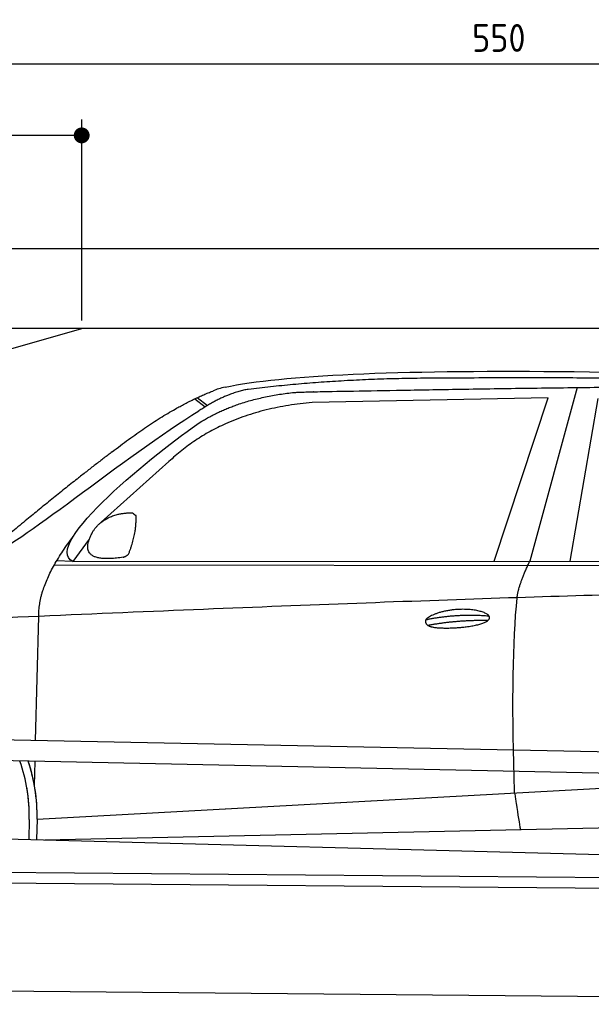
# Model space of a CAD drawing. Header units: millimetres. Extents: x -411 to 6777, y 0 to 6577.
# Tile 4 of 6: x 1744 to 3183, y 4100 to 6577. Entities that reach past the tile are written whole.
import ezdxf

# ---------------------------------------------------------------- set-up
doc = ezdxf.new("R2010")
doc.units = ezdxf.units.MM
doc.layers.add('4', color=3, linetype='Continuous')
for name, color, linetype, lineweight in [('car', 10, 'Continuous', 25), ('Freiraum', 7, 'Continuous', 25), ('Plattform', 7, 'Continuous', 25)]:
    doc.layers.add(name, color=color, linetype=linetype, lineweight=lineweight)
doc.styles.get("Standard").update_dxf_attribs({"font": 'ISOCP.SHX'})
doc.dimstyles.new('GEN-ISO', dxfattribs={"dimscale": 20, "dimtxt": 3.5, "dimasz": 2, "dimexe": 2, "dimexo": 1, "dimgap": 1.5, "dimtad": 1, "dimdec": 1, "dimlfac": 0.1, "dimdsep": 46, "dimtxsty": 'STANDARD', "dimblk": 'PUNKT', "dimcen": 2, "dimclrd": 256, "dimclre": 256, "dimclrt": 2, "dimadec": 0, "dimazin": 0, "dimtp": 0.1, "dimtm": 0.1, "dimtfac": 0.71, "dimtdec": 1, "dimtmove": 2, "dimatfit": 3, "dimldrblk": 'PUNKT', "dimfxl": 2, "dimtolj": 1, "dimarcsym": 0})

# ---------------------------------------------------------------- blocks, each defined once
blk = doc.blocks.new('PUNKT')
at = {"layer": '4', "color": 0, "linetype": 'ByBlock'}
blk.add_line((-0.5, 0), (-1, 0), dxfattribs=at)
at = {"layer": '4', "color": 0, "linetype": 'ByBlock', "const_width": 0.5}
blk.add_lwpolyline([(-0.25, 0, 1), (0.25, 0, 1)], format="xyb", close=True, dxfattribs=at)
blk = doc.blocks.new('*D146')
at = {"layer": '4', "lineweight": -2, "transparency": 16777216}
for p, q in [((200, 5770.9), (200, 6505.8)), ((5700, 5970.9), (5700, 6505.8)), ((240, 6465.8), (5660, 6465.8))]:
    blk.add_line(p, q, dxfattribs=at)
at = {"layer": 'Defpoints', "color": 0, "transparency": 16777216}
for p in [(5700, 6465.8), (5700, 5950.9), (200, 5750.9)]:
    blk.add_point(p, dxfattribs=at)
at = {"layer": '4', "lineweight": -2, "transparency": 16777216, "xscale": 40, "yscale": 40, "zscale": 40, "rotation": 180}
blk.add_blockref('PUNKT', (200, 6465.8), dxfattribs=at)
at = {"layer": '4', "lineweight": -2, "transparency": 16777216, "xscale": 40, "yscale": 40, "zscale": 40}
blk.add_blockref('PUNKT', (5700, 6465.8), dxfattribs=at)
at = {"layer": '4', "color": 2, "transparency": 16777216, "insert": (2950, 6530.8), "char_height": 70, "attachment_point": 5}
blk.add_mtext('550', dxfattribs=at)
blk = doc.blocks.new('Car')
at = {"layer": 'car'}
for p, q in [((3095.4, 5680.1), (2980.1, 5242.1)), ((3022.3, 5653.7), (2428.6, 5636.3)), ((2890.1, 5241.3), (3022.3, 5653.7)), ((3081.8, 5243.1), (3148.9, 5652.9)), ((2133.3, 5643.1), (2159.5, 5622.8)), ((2139.1, 5645.9), (2164.7, 5626)), ((2069.2, 5484.4), (1899.8, 5330.5)), ((1870.5, 5287), (1829.9, 5231)), ((1829.9, 5231), (4481.7, 5256.7)), ((1783, 5221.7), (4426.3, 5242.7)), ((1829.9, 5231), (1788.7, 5231.7)), ((1739.9, 4779.5), (1745.2, 5092)), ((1738, 4666.5), (1739, 4727.1)), ((1738, 4666.5), (1739, 4727.1)), ((1745.3, 4581.9), (3614.3, 4701.2)), ((1745.3, 4581.9), (2768.8, 4647.2)), ((1765.1, 4530), (3650.5, 4588.6)), ((1725.7, 4581.1), (1724.8, 4530.7)), ((1745.3, 4581.9), (1744.6, 4530.3)), ((1666.6, 4531.7), (3715.6, 4497))]:
    blk.add_line(p, q, dxfattribs=at)
for centre, radius, start, end in [((2247.6, 5502.8), 174.5, 102.8736, 113.54), ((1320.9, 4587.7), 404.8, 359.0666, 20.2174), ((1321.2, 4587.9), 424.2, 359.1908, 19.1882), ((1321.2, 4587.9), 424.2, 10.6728, 19.1882), ((1321.2, 4587.9), 404.6, 359.0315, 10.2025), ((1321.2, 4587.9), 424.2, 359.1908, 9.6942)]:
    blk.add_arc(centre, radius, start, end, dxfattribs=at)
for points, degree in [([(2208.8, 5672.9), (2495.8, 5737.1), (3380.9, 5732), (4553.4, 5679.4)], 3), ([(2739.2, 5700.1), (2496.4, 5697.8), (2267.3, 5667.9)], 2), ([(3703.5, 5694.3), (3355.1, 5710.5), (2739.2, 5700.1)], 2), ([(1926, 5507.4), (2066.1, 5618.9), (2178, 5662.7)], 2), ([(2267.3, 5667.9), (2211.1, 5658.3), (2143.2, 5612.4)], 2), ([(2149.8, 5585.7), (2243, 5644.3), (2378.5, 5660.7)], 2), ([(2428.6, 5636.3), (2204.7, 5615), (2069.2, 5484.4)], 2), ([(1630, 5253.6), (1665.7, 5250.2), (1965.7, 5501.8), (2143.2, 5612.4)], 3), ([(1829.9, 5231), (1746.5, 5270.3), (2038.3, 5509.3), (2149.8, 5585.7)], 3), ([(1926, 5507.4), (1845.5, 5446.2), (1743.9, 5361.8), (1615.5, 5255.4), (1621.4, 5253.5)], 4), ([(1937.4, 5349.6), (1966.1, 5355.7), (1979, 5354.6)], 2), ([(1979, 5354.6), (1985.1, 5348.5), (1987.5, 5348.5)], 2), ([(1878.6, 5304.8), (1894.8, 5335.2), (1937.4, 5349.6)], 2), ([(1969.6, 5250.4), (1990.5, 5303.6), (1987.5, 5348.5)], 2), ([(1956.2, 5242.6), (1834.1, 5222.7), (1878.6, 5304.8)], 2), ([(1745.2, 5092), (1742.1, 5175.6), (1829.9, 5293.7)], 2), ([(1956.2, 5242.6), (1962.2, 5244.4), (1969.6, 5250.4)], 2), ([(2949, 5149.9), (2951.9, 5181), (2980.1, 5242.1)], 2), ([(4701, 5187), (3824.4, 5207.4), (1392.3, 5072.9)], 2), ([(2719.4, 5092.5), (2794.8, 5109.4), (2878.4, 5103.7)], 2), ([(2724.5, 5078.7), (2798.5, 5093.3), (2876.4, 5092.5)], 2)]:
    blk.add_open_spline(points, degree=degree, dxfattribs=at)
for points, degree, knots in [([(2378.5, 5660.7), (2405, 5663), (2544.4, 5666.1), (3565.6, 5695.6), (4185.9, 5694.9), (4642.9, 5526.4), (4620.8, 5352.6)], 4, [0.0821318, 0.0821318, 0.0821318, 0.0821318, 0.0821318, 0.258851, 0.508851, 1, 1, 1, 1, 1]), ([(2947.3, 4658.6), (2946.7, 4672.2), (2946.2, 4685.5), (2945.6, 4698.7), (2938.3, 4888.5), (2939.4, 5038.9), (2949, 5149.9)], 3, [0, 0, 0, 0, 0.064923, 0.064923, 0.064923, 1, 1, 1, 1]), ([(2719.4, 5092.5), (2723.6, 5097.6), (2744.6, 5114), (2827.3, 5134.1), (2942.7, 5098), (2834, 5069.4), (2749.2, 5070), (2714.8, 5073.6), (2719.4, 5092.5)], 5, [0, 0, 0, 0, 0, 0, 0.300106, 0.500106, 0.700106, 1, 1, 1, 1, 1, 1]), ([(2947.3, 4658.6), (2948, 4654), (2948.7, 4649.5), (2949.4, 4645.1), (2950.1, 4641.1), (2950.7, 4637.2), (2951.3, 4633.5), (2956.1, 4603.3), (2959.8, 4581.3), (2962.5, 4567.2)], 3, [-0.000011, -0.000011, -0.000011, -0.000011, 0.107576, 0.107576, 0.107576, 0.206414, 0.206414, 0.206414, 1, 1, 1, 1])]:
    blk.add_open_spline(points, degree=degree, knots=knots, dxfattribs=at)
blk = doc.blocks.new('_Dot')
at = {"color": 0, "linetype": 'ByBlock', "lineweight": -2}
blk.add_line((-0.5, 0), (-1, 0), dxfattribs=at)
at = {"color": 0, "linetype": 'ByBlock', "const_width": 0.5}
blk.add_lwpolyline([(-0.25, 0, 1), (0.25, 0, 1)], format="xyb", close=True, dxfattribs=at)
blk = doc.blocks.new('*D152')
at = {"layer": '4', "lineweight": -2, "transparency": 16777216}
for p, q in [((200, 5770.9), (200, 6325.7)), ((1899.7, 5820), (1899.7, 6325.7)), ((1859.7, 6285.7), (240, 6285.7))]:
    blk.add_line(p, q, dxfattribs=at)
at = {"layer": 'Defpoints', "color": 0, "transparency": 16777216}
for p in [(200, 6285.7), (1899.7, 5800), (200, 5750.9)]:
    blk.add_point(p, dxfattribs=at)
at = {"layer": '4', "lineweight": -2, "transparency": 16777216, "xscale": 40, "yscale": 40, "zscale": 40, "rotation": 180}
blk.add_blockref('_Dot', (200, 6285.7), dxfattribs=at)
at = {"layer": '4', "lineweight": -2, "transparency": 16777216, "xscale": 40, "yscale": 40, "zscale": 40}
blk.add_blockref('_Dot', (1899.7, 6285.7), dxfattribs=at)
at = {"layer": '4', "color": 2, "transparency": 16777216, "insert": (1049.8, 6350.7), "char_height": 70, "attachment_point": 5}
blk.add_mtext('170', dxfattribs=at)
blk = doc.blocks.new('Plattform OG 6200 550')
at = {"layer": 'Plattform'}
for p, q in [((5482.3, 4689.6), (348.5, 4792)), ((5481.2, 4633.6), (347.5, 4741)), ((440.2, 4443.6), (5395, 4400.4)), ((446, 4416.5), (5394.8, 4373.4)), ((5437.5, 4100), (372.6, 4144.2))]:
    blk.add_line(p, q, dxfattribs=at)
blk = doc.blocks.new('Gebäude_380_GT180')
for p, q in [((5900, 6000), (0, 6000)), ((5700, 5800), (200, 5800))]:
    blk.add_line(p, q)
at = {"layer": 'Freiraum'}
blk.add_lwpolyline([(200, 5550), (350, 5550), (350, 5400), (499.8, 5400), (1900, 5800)], dxfattribs=at)

msp = doc.modelspace()

# ---------------------------------------------------------------- block references
msp.add_blockref('Gebäude_380_GT180', (0, 0))
at = {"layer": 'car', "rotation": 359.4752422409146}
msp.add_blockref('Car', (0, 0), dxfattribs=at)
at = {"layer": 'Plattform'}
msp.add_blockref('Plattform OG 6200 550', (0, 0), dxfattribs=at)

# ---------------------------------------------------------------- dimensions: what is measured, and where the dimension line sits
at = {"layer": '4'}
for base, p1, p2, override, picture, middle in [((5700, 6465.8), (200, 5750.88), (5700, 5950.88), {"dimtdec": 3, "dimtolj": 0}, '*D146', (2950, 6530.8)), ((200, 6285.7), (1899.68, 5800), (200, 5750.88), {"dimblk1": 'Dot', "dimblk2": 'Dot', "dimsah": 1, "dimtdec": 3, "dimtolj": 0}, '*D152', (1049.84, 6350.7))]:
    dim = msp.add_linear_dim(base=base, p1=p1, p2=p2, dimstyle='GEN-ISO', override=override, dxfattribs=at)
    dim.commit()
    dim.dimension.update_dxf_attribs({"geometry": picture, "text_midpoint": middle})

doc.saveas('drawing.dxf')
